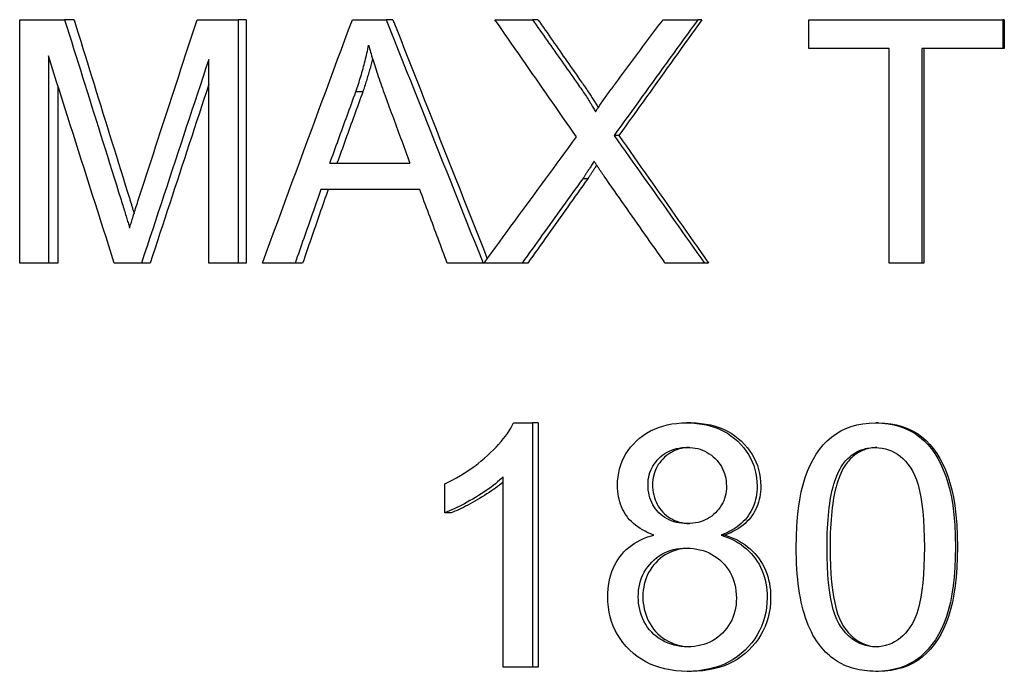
# Model space of a CAD drawing. Header units: millimetres. Extents: x 79 to 4005, y 5 to 463.
# Tile 5 of 15: x 318.93 to 322.97, y 325.27 to 327.95. Entities that reach past the tile are written whole.
import ezdxf

# ---------------------------------------------------------------- set-up
doc = ezdxf.new("R2010")
doc.units = ezdxf.units.MM
doc.layers.add('DETAIL', color=2, linetype='Continuous')

msp = doc.modelspace()

# ---------------------------------------------------------------- linework, layer by layer
at = {"layer": 'DETAIL'}
for p, q in [((318.9301, 327.9482), (319.1146, 327.9482)), ((318.9301, 326.9482), (318.9301, 327.9482)), ((319.153, 327.9482), (319.1146, 327.9482)), ((319.6584, 327.9482), (319.8273, 327.9482)), ((319.8273, 327.9482), (319.8273, 326.9482)), ((319.8598, 327.9482), (319.8273, 327.9482)), ((319.8598, 327.9482), (319.8598, 326.9482)), ((320.2955, 327.9482), (320.4342, 327.9482)), ((320.4617, 327.9482), (320.4342, 327.9482)), ((320.8806, 327.9482), (321.0346, 327.9482)), ((321.0572, 327.9482), (321.0346, 327.9482)), ((321.5703, 327.9482), (321.7133, 327.9482)), ((321.7303, 327.9482), (321.7133, 327.9482)), ((322.1692, 327.9482), (322.9644, 327.9482)), ((322.1692, 327.8301), (322.1692, 327.9482)), ((322.9644, 327.9482), (322.9644, 327.8301)), ((322.971, 327.9482), (322.9644, 327.9482)), ((322.971, 327.9482), (322.971, 327.8301)), ((322.4989, 327.8301), (322.1692, 327.8301)), ((322.4989, 326.9482), (322.4989, 327.8301)), ((322.6319, 327.8301), (322.6319, 326.9482)), ((322.9644, 327.8301), (322.6319, 327.8301)), ((322.6413, 327.8301), (322.6413, 326.9482)), ((322.971, 327.8301), (322.9644, 327.8301)), ((319.048, 327.7996), (319.048, 326.9482)), ((319.7061, 326.9482), (319.7061, 327.7851)), ((319.087, 327.6763), (319.087, 326.9482)), ((320.3381, 327.6517), (320.3095, 327.6517)), ((321.3894, 327.4726), (321.3696, 327.4726)), ((320.2029, 327.3583), (320.5319, 327.3583)), ((321.2618, 327.295), (321.2409, 327.295)), ((320.5719, 327.2508), (320.1662, 327.2508)), ((319.048, 326.9482), (318.9301, 326.9482)), ((319.087, 326.9482), (319.048, 326.9482)), ((319.4301, 326.9482), (319.3183, 326.9482)), ((319.4659, 326.9482), (319.4301, 326.9482)), ((319.8273, 326.9482), (319.7061, 326.9482)), ((319.8598, 326.9482), (319.8273, 326.9482)), ((320.0607, 326.9482), (319.9263, 326.9482)), ((320.0912, 326.9482), (320.0607, 326.9482)), ((320.8321, 326.9482), (320.6847, 326.9482)), ((320.8358, 326.9482), (320.8321, 326.9482)), ((320.992, 326.9482), (320.8358, 326.9482)), ((321.0149, 326.9482), (320.992, 326.9482)), ((321.7406, 326.9482), (321.5794, 326.9482)), ((321.7573, 326.9482), (321.7406, 326.9482)), ((322.6319, 326.9482), (322.4989, 326.9482)), ((322.6413, 326.9482), (322.6319, 326.9482)), ((320.9572, 326.292), (321.035, 326.292)), ((321.035, 326.292), (321.035, 325.2882)), ((321.0575, 326.292), (321.035, 326.292)), ((321.0575, 326.292), (321.0575, 325.2882)), ((321.6849, 326.292), (321.6675, 326.292)), ((322.4544, 326.292), (322.4435, 326.292)), ((320.9146, 325.2882), (320.9146, 326.0702)), ((320.6747, 325.9224), (320.6747, 326.0413)), ((320.7002, 325.9224), (320.6747, 325.9224)), ((321.8254, 325.8309), (321.8092, 325.8309)), ((321.035, 325.2882), (320.9146, 325.2882)), ((321.0575, 325.2882), (321.035, 325.2882)), ((321.6871, 325.2714), (321.6698, 325.2714)), ((322.4544, 325.2714), (322.4435, 325.2714))]:
    msp.add_line(p, q, dxfattribs=at)
at = {"layer": 'DETAIL', "flags": 128}
for points in [[(319.1146, 327.9482), (319.1238, 327.9187), (319.133, 327.8892), (319.1422, 327.8597), (319.1514, 327.8302), (319.1606, 327.8007), (319.1699, 327.7712), (319.1791, 327.7417), (319.1883, 327.7122), (319.1975, 327.6827), (319.2067, 327.6532), (319.216, 327.6237), (319.2252, 327.5942), (319.2344, 327.5647), (319.2437, 327.5352), (319.2529, 327.5057), (319.2622, 327.4762), (319.2714, 327.4467), (319.2806, 327.4172), (319.2899, 327.3876), (319.2992, 327.3582), (319.3084, 327.3286), (319.3177, 327.2991), (319.3269, 327.2696), (319.3362, 327.2401)], [(319.153, 327.9482), (319.1622, 327.9187), (319.1713, 327.8892), (319.1804, 327.8597), (319.1895, 327.8302), (319.1987, 327.8007), (319.2078, 327.7712), (319.217, 327.7417), (319.2261, 327.7122), (319.2352, 327.6827), (319.2444, 327.6532), (319.2535, 327.6237), (319.2627, 327.5942), (319.2719, 327.5647), (319.281, 327.5352), (319.2902, 327.5057), (319.2993, 327.4762), (319.3085, 327.4467), (319.3177, 327.4172), (319.3269, 327.3876), (319.336, 327.3582), (319.3452, 327.3286), (319.3544, 327.2991), (319.3636, 327.2696), (319.3728, 327.2401)], [(319.4315, 327.2523), (319.4409, 327.2813), (319.4503, 327.3103), (319.4598, 327.3393), (319.4692, 327.3683), (319.4786, 327.3973), (319.4881, 327.4263), (319.4975, 327.4553), (319.5069, 327.4843), (319.5164, 327.5133), (319.5258, 327.5423), (319.5353, 327.5713), (319.5447, 327.6003), (319.5542, 327.6293), (319.5636, 327.6583), (319.5731, 327.6873), (319.5826, 327.7163), (319.592, 327.7452), (319.6015, 327.7742), (319.611, 327.8032), (319.6205, 327.8322), (319.6299, 327.8612), (319.6394, 327.8902), (319.6489, 327.9192), (319.6584, 327.9482)], [(319.9263, 326.9482), (319.9416, 326.9899), (319.9569, 327.0315), (319.9722, 327.0732), (319.9876, 327.1149), (320.0029, 327.1565), (320.0182, 327.1982), (320.0336, 327.2399), (320.049, 327.2816), (320.0643, 327.3232), (320.0797, 327.3649), (320.0951, 327.4066), (320.1104, 327.4482), (320.1258, 327.4899), (320.1412, 327.5315), (320.1566, 327.5732), (320.172, 327.6149), (320.1875, 327.6565), (320.2029, 327.6982), (320.2183, 327.7399), (320.2337, 327.7815), (320.2492, 327.8232), (320.2646, 327.8649), (320.2801, 327.9066), (320.2955, 327.9482)], [(320.4342, 327.9482), (320.4507, 327.9066), (320.4672, 327.8649), (320.4838, 327.8232), (320.5003, 327.7815), (320.5168, 327.7399), (320.5333, 327.6982), (320.5499, 327.6565), (320.5664, 327.6149), (320.583, 327.5732), (320.5996, 327.5315), (320.6161, 327.4899), (320.6327, 327.4482), (320.6493, 327.4066), (320.6659, 327.3649), (320.6825, 327.3232), (320.6991, 327.2816), (320.7157, 327.2399), (320.7323, 327.1982), (320.7489, 327.1565), (320.7656, 327.1149), (320.7822, 327.0732), (320.7988, 327.0315), (320.8155, 326.9899), (320.8321, 326.9482)], [(320.4617, 327.9482), (320.4778, 327.9073), (320.4939, 327.8664), (320.51, 327.8255), (320.526, 327.7846), (320.5421, 327.7437), (320.5582, 327.7028), (320.5744, 327.6619), (320.5905, 327.6209), (320.6066, 327.58), (320.6227, 327.5391), (320.6389, 327.4982), (320.655, 327.4573), (320.6711, 327.4164), (320.6873, 327.3755), (320.7034, 327.3346), (320.7196, 327.2937), (320.7358, 327.2528), (320.752, 327.2119), (320.7681, 327.171), (320.7843, 327.1301), (320.8005, 327.0891), (320.8167, 327.0482), (320.8329, 327.0073), (320.8491, 326.9664)], [(321.2154, 327.4665), (321.2014, 327.4866), (321.1874, 327.5066), (321.1734, 327.5267), (321.1594, 327.5468), (321.1455, 327.5669), (321.1315, 327.5869), (321.1175, 327.607), (321.1035, 327.6271), (321.0896, 327.6471), (321.0756, 327.6672), (321.0617, 327.6873), (321.0477, 327.7074), (321.0338, 327.7274), (321.0198, 327.7475), (321.0059, 327.7676), (320.992, 327.7876), (320.978, 327.8077), (320.9641, 327.8278), (320.9502, 327.8479), (320.9363, 327.8679), (320.9223, 327.888), (320.9084, 327.9081), (320.8945, 327.9281), (320.8806, 327.9482)], [(321.0346, 327.9482), (321.0421, 327.9375), (321.0496, 327.9269), (321.0571, 327.9162), (321.0646, 327.9055), (321.0721, 327.8949), (321.0796, 327.8842), (321.0871, 327.8735), (321.0946, 327.8628), (321.1021, 327.8522), (321.1095, 327.8415), (321.117, 327.8308), (321.1245, 327.8202), (321.1321, 327.8095), (321.1396, 327.7988), (321.1471, 327.7882), (321.1546, 327.7775), (321.1621, 327.7668), (321.1696, 327.7561), (321.1771, 327.7455), (321.1846, 327.7348), (321.1921, 327.7241), (321.1996, 327.7135), (321.2071, 327.7028), (321.2146, 327.6921)], [(321.0572, 327.9482), (321.0646, 327.9375), (321.072, 327.9269), (321.0794, 327.9162), (321.0869, 327.9055), (321.0943, 327.8949), (321.1017, 327.8842), (321.1092, 327.8735), (321.1166, 327.8628), (321.124, 327.8522), (321.1315, 327.8415), (321.1389, 327.8308), (321.1464, 327.8202), (321.1538, 327.8095), (321.1612, 327.7988), (321.1687, 327.7882), (321.1761, 327.7775), (321.1836, 327.7668), (321.191, 327.7561), (321.1984, 327.7455), (321.2059, 327.7348), (321.2133, 327.7241), (321.2208, 327.7135), (321.2282, 327.7028), (321.2357, 327.6921)], [(321.7133, 327.9482), (321.699, 327.9284), (321.6846, 327.9086), (321.6703, 327.8888), (321.6559, 327.869), (321.6416, 327.8491), (321.6272, 327.8293), (321.6129, 327.8095), (321.5986, 327.7897), (321.5842, 327.7699), (321.5699, 327.75), (321.5556, 327.7302), (321.5412, 327.7104), (321.5269, 327.6906), (321.5126, 327.6708), (321.4983, 327.651), (321.484, 327.6311), (321.4697, 327.6113), (321.4554, 327.5915), (321.4411, 327.5717), (321.4268, 327.5519), (321.4125, 327.5321), (321.3982, 327.5122), (321.3839, 327.4924), (321.3696, 327.4726)], [(321.3726, 327.6822), (321.3809, 327.6933), (321.3891, 327.7044), (321.3973, 327.7155), (321.4055, 327.7265), (321.4138, 327.7376), (321.422, 327.7487), (321.4302, 327.7598), (321.4385, 327.7709), (321.4467, 327.782), (321.4549, 327.793), (321.4632, 327.8041), (321.4714, 327.8152), (321.4796, 327.8263), (321.4879, 327.8374), (321.4961, 327.8485), (321.5044, 327.8595), (321.5126, 327.8706), (321.5209, 327.8817), (321.5291, 327.8928), (321.5373, 327.9039), (321.5456, 327.915), (321.5538, 327.926), (321.5621, 327.9371), (321.5703, 327.9482)], [(321.7303, 327.9482), (321.716, 327.9284), (321.7018, 327.9086), (321.6876, 327.8888), (321.6733, 327.869), (321.6591, 327.8491), (321.6449, 327.8293), (321.6307, 327.8095), (321.6165, 327.7897), (321.6022, 327.7699), (321.588, 327.75), (321.5738, 327.7302), (321.5596, 327.7104), (321.5454, 327.6906), (321.5312, 327.6708), (321.517, 327.651), (321.5028, 327.6311), (321.4886, 327.6113), (321.4744, 327.5915), (321.4603, 327.5717), (321.4461, 327.5519), (321.4319, 327.5321), (321.4177, 327.5122), (321.4036, 327.4924), (321.3894, 327.4726)], [(320.3095, 327.6517), (320.3123, 327.6597), (320.315, 327.6676), (320.3176, 327.6756), (320.3202, 327.6835), (320.3227, 327.6915), (320.3252, 327.6994), (320.3277, 327.7074), (320.3301, 327.7153), (320.3324, 327.7233), (320.3347, 327.7312), (320.337, 327.7392), (320.3392, 327.7472), (320.3414, 327.7552), (320.3435, 327.7631), (320.3455, 327.7711), (320.3475, 327.7791), (320.3495, 327.7871), (320.3514, 327.7951), (320.3533, 327.8031), (320.3551, 327.811), (320.3569, 327.819), (320.3586, 327.827), (320.3602, 327.835), (320.3619, 327.843)], [(320.3619, 327.843), (320.3638, 327.8362), (320.3657, 327.8292), (320.3678, 327.8221), (320.3699, 327.8148), (320.3721, 327.8074), (320.3744, 327.7998), (320.3768, 327.792), (320.3792, 327.7841), (320.3818, 327.776), (320.3844, 327.7678), (320.3871, 327.7594), (320.3899, 327.7508), (320.3928, 327.7421), (320.3957, 327.7332), (320.3988, 327.7242), (320.4019, 327.715), (320.4051, 327.7056), (320.4084, 327.6961), (320.4117, 327.6864), (320.4152, 327.6766), (320.4187, 327.6666), (320.4223, 327.6565), (320.426, 327.6462), (320.4298, 327.6357)], [(319.3183, 326.9482), (319.307, 326.9837), (319.2957, 327.0192), (319.2844, 327.0546), (319.2731, 327.0901), (319.2618, 327.1256), (319.2505, 327.1611), (319.2392, 327.1965), (319.2279, 327.232), (319.2166, 327.2675), (319.2054, 327.303), (319.1941, 327.3384), (319.1828, 327.3739), (319.1716, 327.4094), (319.1603, 327.4449), (319.1491, 327.4803), (319.1378, 327.5158), (319.1266, 327.5513), (319.1153, 327.5867), (319.1041, 327.6222), (319.0929, 327.6577), (319.0817, 327.6932), (319.0704, 327.7286), (319.0592, 327.7641), (319.048, 327.7996)], [(319.7061, 327.7851), (319.6946, 327.7502), (319.683, 327.7154), (319.6715, 327.6805), (319.66, 327.6456), (319.6484, 327.6108), (319.6369, 327.5759), (319.6254, 327.541), (319.6138, 327.5061), (319.6023, 327.4713), (319.5908, 327.4364), (319.5793, 327.4015), (319.5678, 327.3667), (319.5563, 327.3318), (319.5448, 327.2969), (319.5333, 327.2621), (319.5218, 327.2272), (319.5103, 327.1923), (319.4988, 327.1574), (319.4874, 327.1226), (319.4759, 327.0877), (319.4644, 327.0528), (319.453, 327.018), (319.4415, 326.9831), (319.4301, 326.9482)], [(320.378, 327.7882), (320.3766, 327.7825), (320.3752, 327.7768), (320.3738, 327.7711), (320.3723, 327.7654), (320.3708, 327.7597), (320.3693, 327.754), (320.3678, 327.7483), (320.3662, 327.7426), (320.3647, 327.7369), (320.3631, 327.7312), (320.3614, 327.7255), (320.3598, 327.7199), (320.3581, 327.7142), (320.3564, 327.7085), (320.3547, 327.7028), (320.3529, 327.6971), (320.3512, 327.6914), (320.3494, 327.6858), (320.3476, 327.6801), (320.3457, 327.6744), (320.3438, 327.6687), (320.3419, 327.6631), (320.34, 327.6574), (320.3381, 327.6517)], [(319.7061, 327.683), (319.6961, 327.6524), (319.6861, 327.6218), (319.676, 327.5912), (319.666, 327.5606), (319.6559, 327.5299), (319.6459, 327.4993), (319.6359, 327.4687), (319.6258, 327.4381), (319.6158, 327.4075), (319.6058, 327.3769), (319.5958, 327.3462), (319.5858, 327.3156), (319.5758, 327.285), (319.5657, 327.2544), (319.5557, 327.2238), (319.5457, 327.1932), (319.5357, 327.1625), (319.5258, 327.1319), (319.5158, 327.1013), (319.5058, 327.0707), (319.4958, 327.0401), (319.4858, 327.0095), (319.4758, 326.9788), (319.4659, 326.9482)], [(321.2146, 327.6921), (321.2193, 327.6856), (321.2238, 327.6792), (321.2282, 327.6729), (321.2325, 327.6667), (321.2366, 327.6606), (321.2407, 327.6547), (321.2446, 327.6489), (321.2485, 327.6433), (321.2522, 327.6377), (321.2557, 327.6323), (321.2592, 327.627), (321.2625, 327.6218), (321.2658, 327.6168), (321.2689, 327.6118), (321.2719, 327.607), (321.2748, 327.6024), (321.2775, 327.5978), (321.2802, 327.5934), (321.2827, 327.5891), (321.2851, 327.5849), (321.2874, 327.5808), (321.2896, 327.5769), (321.2916, 327.5731), (321.2936, 327.5694)], [(321.2357, 327.6921), (321.2394, 327.6868), (321.2431, 327.6815), (321.2467, 327.6763), (321.2503, 327.6712), (321.2537, 327.6662), (321.2571, 327.6613), (321.2604, 327.6565), (321.2636, 327.6517), (321.2667, 327.647), (321.2698, 327.6424), (321.2728, 327.6379), (321.2757, 327.6335), (321.2785, 327.6291), (321.2813, 327.6248), (321.2839, 327.6207), (321.2865, 327.6166), (321.2891, 327.6125), (321.2915, 327.6086), (321.2939, 327.6047), (321.2962, 327.601), (321.2984, 327.5973), (321.3005, 327.5937), (321.3026, 327.5902), (321.3045, 327.5867)], [(321.2936, 327.5694), (321.2964, 327.5739), (321.2992, 327.5783), (321.3021, 327.5828), (321.305, 327.5874), (321.3079, 327.5919), (321.3109, 327.5965), (321.314, 327.601), (321.3171, 327.6057), (321.3202, 327.6103), (321.3234, 327.6149), (321.3266, 327.6196), (321.3299, 327.6243), (321.3332, 327.629), (321.3366, 327.6337), (321.34, 327.6385), (321.3434, 327.6433), (321.3469, 327.6481), (321.3505, 327.6529), (321.354, 327.6577), (321.3577, 327.6626), (321.3613, 327.6674), (321.3651, 327.6723), (321.3688, 327.6773), (321.3726, 327.6822)], [(320.2029, 327.3583), (320.2073, 327.3705), (320.2118, 327.3827), (320.2162, 327.395), (320.2206, 327.4072), (320.2251, 327.4194), (320.2295, 327.4316), (320.234, 327.4439), (320.2384, 327.4561), (320.2428, 327.4683), (320.2473, 327.4805), (320.2517, 327.4928), (320.2562, 327.505), (320.2606, 327.5172), (320.2651, 327.5295), (320.2695, 327.5417), (320.274, 327.5539), (320.2784, 327.5661), (320.2828, 327.5784), (320.2873, 327.5906), (320.2917, 327.6028), (320.2962, 327.615), (320.3006, 327.6273), (320.3051, 327.6395), (320.3095, 327.6517)], [(320.3381, 327.6517), (320.3337, 327.6395), (320.3293, 327.6273), (320.3248, 327.615), (320.3204, 327.6028), (320.316, 327.5906), (320.3116, 327.5784), (320.3072, 327.5661), (320.3028, 327.5539), (320.2984, 327.5417), (320.294, 327.5295), (320.2896, 327.5172), (320.2851, 327.505), (320.2807, 327.4928), (320.2763, 327.4805), (320.2719, 327.4683), (320.2675, 327.4561), (320.2631, 327.4439), (320.2587, 327.4316), (320.2543, 327.4194), (320.2499, 327.4072), (320.2455, 327.395), (320.2411, 327.3827), (320.2367, 327.3705), (320.2323, 327.3583)], [(320.4298, 327.6357), (320.434, 327.6242), (320.4383, 327.6126), (320.4425, 327.601), (320.4468, 327.5895), (320.451, 327.5779), (320.4553, 327.5664), (320.4595, 327.5548), (320.4638, 327.5432), (320.468, 327.5317), (320.4723, 327.5201), (320.4765, 327.5086), (320.4808, 327.497), (320.485, 327.4854), (320.4893, 327.4739), (320.4936, 327.4623), (320.4978, 327.4508), (320.5021, 327.4392), (320.5063, 327.4276), (320.5106, 327.4161), (320.5148, 327.4045), (320.5191, 327.393), (320.5233, 327.3814), (320.5276, 327.3698), (320.5319, 327.3583)], [(320.8358, 326.9482), (320.8516, 326.9698), (320.8674, 326.9914), (320.8831, 327.013), (320.8989, 327.0346), (320.9147, 327.0562), (320.9305, 327.0778), (320.9463, 327.0994), (320.962, 327.121), (320.9778, 327.1426), (320.9936, 327.1642), (321.0094, 327.1858), (321.0253, 327.2074), (321.0411, 327.229), (321.0569, 327.2505), (321.0727, 327.2722), (321.0886, 327.2937), (321.1044, 327.3153), (321.1202, 327.3369), (321.1361, 327.3585), (321.1519, 327.3801), (321.1678, 327.4017), (321.1836, 327.4233), (321.1995, 327.4449), (321.2154, 327.4665)], [(321.3696, 327.4726), (321.385, 327.4508), (321.4004, 327.4289), (321.4159, 327.4071), (321.4313, 327.3852), (321.4467, 327.3634), (321.4622, 327.3415), (321.4776, 327.3197), (321.493, 327.2978), (321.5085, 327.276), (321.5239, 327.2541), (321.5394, 327.2323), (321.5548, 327.2104), (321.5703, 327.1886), (321.5858, 327.1667), (321.6012, 327.1449), (321.6167, 327.123), (321.6322, 327.1012), (321.6477, 327.0793), (321.6632, 327.0575), (321.6786, 327.0356), (321.6941, 327.0138), (321.7096, 326.9919), (321.7251, 326.9701), (321.7406, 326.9482)], [(321.3894, 327.4726), (321.4047, 327.4508), (321.42, 327.4289), (321.4353, 327.4071), (321.4506, 327.3852), (321.4659, 327.3634), (321.4812, 327.3415), (321.4965, 327.3197), (321.5118, 327.2978), (321.5271, 327.276), (321.5424, 327.2541), (321.5578, 327.2323), (321.5731, 327.2104), (321.5884, 327.1886), (321.6038, 327.1667), (321.6191, 327.1449), (321.6345, 327.123), (321.6498, 327.1012), (321.6651, 327.0793), (321.6805, 327.0575), (321.6959, 327.0356), (321.7112, 327.0138), (321.7266, 326.9919), (321.742, 326.9701), (321.7573, 326.9482)], [(321.2876, 327.3667), (321.2849, 327.3625), (321.2823, 327.3584), (321.2798, 327.3544), (321.2773, 327.3505), (321.2749, 327.3467), (321.2725, 327.343), (321.2702, 327.3395), (321.268, 327.336), (321.2658, 327.3327), (321.2637, 327.3294), (321.2617, 327.3263), (321.2597, 327.3232), (321.2578, 327.3203), (321.256, 327.3175), (321.2542, 327.3147), (321.2525, 327.3121), (321.2508, 327.3096), (321.2492, 327.3072), (321.2477, 327.3049), (321.2462, 327.3027), (321.2448, 327.3006), (321.2434, 327.2987), (321.2422, 327.2968), (321.2409, 327.295)], [(321.3289, 327.3049), (321.3272, 327.3075), (321.3254, 327.31), (321.3237, 327.3126), (321.3219, 327.3151), (321.3202, 327.3177), (321.3185, 327.3202), (321.3167, 327.3228), (321.315, 327.3253), (321.3132, 327.3279), (321.3115, 327.3305), (321.3098, 327.333), (321.3081, 327.3356), (321.3063, 327.3382), (321.3046, 327.3407), (321.3029, 327.3433), (321.3012, 327.3459), (321.2995, 327.3485), (321.2978, 327.3511), (321.2961, 327.3537), (321.2943, 327.3563), (321.2926, 327.3589), (321.2909, 327.3615), (321.2892, 327.3641), (321.2876, 327.3667)], [(321.298, 327.3508), (321.296, 327.3476), (321.294, 327.3445), (321.2921, 327.3415), (321.2902, 327.3385), (321.2884, 327.3356), (321.2866, 327.3328), (321.2848, 327.3301), (321.2831, 327.3274), (321.2815, 327.3249), (321.2799, 327.3223), (321.2783, 327.3199), (321.2767, 327.3176), (321.2753, 327.3153), (321.2738, 327.3131), (321.2724, 327.3109), (321.2711, 327.3089), (321.2697, 327.3069), (321.2685, 327.3049), (321.2673, 327.3031), (321.2661, 327.3013), (321.2649, 327.2997), (321.2638, 327.298), (321.2628, 327.2965), (321.2618, 327.295)], [(321.2409, 327.295), (321.2305, 327.2806), (321.2201, 327.2661), (321.2097, 327.2517), (321.1994, 327.2372), (321.189, 327.2228), (321.1786, 327.2083), (321.1682, 327.1939), (321.1578, 327.1794), (321.1474, 327.165), (321.137, 327.1505), (321.1267, 327.1361), (321.1163, 327.1216), (321.1059, 327.1072), (321.0956, 327.0927), (321.0852, 327.0783), (321.0748, 327.0638), (321.0645, 327.0494), (321.0541, 327.0349), (321.0437, 327.0205), (321.0334, 327.006), (321.023, 326.9916), (321.0127, 326.9771), (321.0023, 326.9627), (320.992, 326.9482)], [(321.2618, 327.295), (321.2515, 327.2806), (321.2412, 327.2661), (321.2308, 327.2517), (321.2205, 327.2372), (321.2102, 327.2228), (321.1999, 327.2083), (321.1896, 327.1939), (321.1793, 327.1794), (321.169, 327.165), (321.1587, 327.1505), (321.1485, 327.1361), (321.1382, 327.1216), (321.1279, 327.1072), (321.1176, 327.0927), (321.1073, 327.0783), (321.097, 327.0638), (321.0868, 327.0494), (321.0765, 327.0349), (321.0662, 327.0205), (321.0559, 327.006), (321.0457, 326.9916), (321.0354, 326.9771), (321.0251, 326.9627), (321.0149, 326.9482)], [(321.5794, 326.9482), (321.569, 326.9631), (321.5585, 326.9779), (321.548, 326.9928), (321.5376, 327.0077), (321.5271, 327.0225), (321.5167, 327.0374), (321.5063, 327.0523), (321.4958, 327.0671), (321.4854, 327.082), (321.4749, 327.0968), (321.4645, 327.1117), (321.454, 327.1266), (321.4436, 327.1414), (321.4332, 327.1563), (321.4227, 327.1712), (321.4123, 327.186), (321.4019, 327.2009), (321.3915, 327.2158), (321.381, 327.2306), (321.3706, 327.2455), (321.3602, 327.2603), (321.3498, 327.2752), (321.3394, 327.2901), (321.3289, 327.3049)], [(319.3362, 327.2401), (319.3387, 327.232), (319.3412, 327.224), (319.3436, 327.2162), (319.346, 327.2085), (319.3483, 327.201), (319.3506, 327.1937), (319.3527, 327.1866), (319.3549, 327.1797), (319.357, 327.1729), (319.359, 327.1663), (319.361, 327.1599), (319.3629, 327.1536), (319.3647, 327.1476), (319.3665, 327.1417), (319.3682, 327.1359), (319.3699, 327.1304), (319.3715, 327.125), (319.3731, 327.1198), (319.3746, 327.1148), (319.3761, 327.1099), (319.3775, 327.1052), (319.3788, 327.1007), (319.3801, 327.0964), (319.3813, 327.0923)], [(319.3728, 327.2401), (319.3741, 327.236), (319.3753, 327.2318), (319.3766, 327.2278), (319.3778, 327.2237), (319.3791, 327.2197), (319.3803, 327.2158), (319.3815, 327.2119), (319.3826, 327.208), (319.3838, 327.2042), (319.385, 327.2005), (319.3861, 327.1967), (319.3872, 327.1931), (319.3883, 327.1894), (319.3894, 327.1858), (319.3905, 327.1823), (319.3916, 327.1788), (319.3926, 327.1754), (319.3937, 327.1719), (319.3947, 327.1686), (319.3957, 327.1653), (319.3967, 327.162), (319.3977, 327.1588), (319.3986, 327.1556), (319.3996, 327.1525)], [(319.3813, 327.0923), (319.3826, 327.0969), (319.3841, 327.1017), (319.3855, 327.1066), (319.3871, 327.1118), (319.3887, 327.1171), (319.3903, 327.1226), (319.3921, 327.1283), (319.3939, 327.1341), (319.3957, 327.1401), (319.3977, 327.1464), (319.3997, 327.1528), (319.4017, 327.1593), (319.4038, 327.1661), (319.406, 327.173), (319.4083, 327.1802), (319.4106, 327.1875), (319.413, 327.1949), (319.4154, 327.2026), (319.418, 327.2104), (319.4205, 327.2185), (319.4232, 327.2267), (319.4259, 327.235), (319.4287, 327.2436), (319.4315, 327.2523)], [(320.1662, 327.2508), (320.1618, 327.2382), (320.1574, 327.2256), (320.153, 327.213), (320.1486, 327.2004), (320.1442, 327.1878), (320.1398, 327.1752), (320.1354, 327.1626), (320.131, 327.1499), (320.1266, 327.1373), (320.1222, 327.1247), (320.1178, 327.1121), (320.1134, 327.0995), (320.109, 327.0869), (320.1046, 327.0743), (320.1002, 327.0617), (320.0958, 327.0491), (320.0914, 327.0365), (320.087, 327.0239), (320.0826, 327.0113), (320.0782, 326.9986), (320.0738, 326.986), (320.0694, 326.9734), (320.065, 326.9608), (320.0607, 326.9482)], [(320.1959, 327.2508), (320.1915, 327.2382), (320.1872, 327.2256), (320.1828, 327.213), (320.1784, 327.2004), (320.1741, 327.1878), (320.1697, 327.1752), (320.1653, 327.1626), (320.161, 327.1499), (320.1566, 327.1373), (320.1523, 327.1247), (320.1479, 327.1121), (320.1435, 327.0995), (320.1392, 327.0869), (320.1348, 327.0743), (320.1305, 327.0617), (320.1261, 327.0491), (320.1217, 327.0365), (320.1174, 327.0239), (320.113, 327.0113), (320.1087, 326.9986), (320.1043, 326.986), (320.1, 326.9734), (320.0956, 326.9608), (320.0913, 326.9482)], [(320.6847, 326.9482), (320.68, 326.9608), (320.6753, 326.9734), (320.6706, 326.986), (320.6659, 326.9986), (320.6612, 327.0113), (320.6565, 327.0239), (320.6518, 327.0365), (320.6471, 327.0491), (320.6424, 327.0617), (320.6377, 327.0743), (320.633, 327.0869), (320.6283, 327.0995), (320.6236, 327.1121), (320.6189, 327.1247), (320.6142, 327.1373), (320.6095, 327.1499), (320.6048, 327.1626), (320.6001, 327.1752), (320.5954, 327.1878), (320.5907, 327.2004), (320.586, 327.213), (320.5813, 327.2256), (320.5766, 327.2382), (320.5719, 327.2508)], [(320.6747, 326.0413), (320.6912, 326.0494), (320.7074, 326.0579), (320.7233, 326.0666), (320.7388, 326.0756), (320.754, 326.0849), (320.7688, 326.0945), (320.7833, 326.1044), (320.7974, 326.1146), (320.8112, 326.1251), (320.8246, 326.1358), (320.8377, 326.1469), (320.8504, 326.1583), (320.8626, 326.1697), (320.8743, 326.1811), (320.8853, 326.1925), (320.8957, 326.2038), (320.9056, 326.215), (320.9148, 326.2262), (320.9234, 326.2373), (320.9314, 326.2484), (320.9387, 326.2594), (320.9455, 326.2703), (320.9516, 326.2812), (320.9572, 326.292)], [(321.3836, 326.0344), (321.3841, 326.0523), (321.3857, 326.0698), (321.3884, 326.0867), (321.3922, 326.1032), (321.397, 326.1192), (321.403, 326.1347), (321.41, 326.1498), (321.4181, 326.1643), (321.4272, 326.1784), (321.4375, 326.192), (321.4488, 326.2051), (321.4612, 326.2177), (321.4745, 326.2296), (321.4885, 326.2404), (321.5032, 326.2502), (321.5187, 326.259), (321.5348, 326.2667), (321.5516, 326.2735), (321.5692, 326.2791), (321.5874, 326.2838), (321.6064, 326.2874), (321.6261, 326.29), (321.6464, 326.2915), (321.6675, 326.292)], [(321.6675, 326.292), (321.6889, 326.2915), (321.7095, 326.2899), (321.7295, 326.2873), (321.7487, 326.2836), (321.7672, 326.2789), (321.7851, 326.2731), (321.8022, 326.2662), (321.8186, 326.2583), (321.8343, 326.2494), (321.8493, 326.2394), (321.8636, 326.2283), (321.8771, 326.2162), (321.8898, 326.2033), (321.9014, 326.19), (321.9119, 326.1762), (321.9212, 326.1619), (321.9295, 326.1472), (321.9367, 326.1321), (321.9427, 326.1164), (321.9477, 326.1003), (321.9516, 326.0838), (321.9543, 326.0668), (321.956, 326.0493), (321.9565, 326.0314)], [(321.6849, 326.292), (321.706, 326.2915), (321.7265, 326.2899), (321.7463, 326.2873), (321.7653, 326.2836), (321.7837, 326.2789), (321.8014, 326.2731), (321.8184, 326.2662), (321.8347, 326.2583), (321.8502, 326.2494), (321.8651, 326.2394), (321.8793, 326.2283), (321.8927, 326.2162), (321.9053, 326.2033), (321.9168, 326.19), (321.9272, 326.1762), (321.9364, 326.1619), (321.9446, 326.1472), (321.9518, 326.1321), (321.9578, 326.1164), (321.9627, 326.1003), (321.9665, 326.0838), (321.9693, 326.0668), (321.9709, 326.0493), (321.9714, 326.0314)], [(322.117, 325.7814), (322.1176, 325.8247), (322.1193, 325.8658), (322.1222, 325.9048), (322.1262, 325.9416), (322.1313, 325.9763), (322.1376, 326.0087), (322.145, 326.039), (322.1536, 326.0672), (322.1633, 326.0935), (322.174, 326.1182), (322.1859, 326.1413), (322.1989, 326.1629), (322.213, 326.183), (322.2282, 326.2014), (322.2444, 326.2184), (322.2618, 326.2337), (322.2803, 326.2474), (322.3, 326.2592), (322.3209, 326.2692), (322.3431, 326.2774), (322.3664, 326.2838), (322.3909, 326.2884), (322.4166, 326.2911), (322.4435, 326.292)], [(322.4435, 326.292), (322.4697, 326.2911), (322.4948, 326.2884), (322.5189, 326.2839), (322.542, 326.2776), (322.564, 326.2695), (322.5849, 326.2596), (322.6047, 326.248), (322.6233, 326.2349), (322.6406, 326.2201), (322.6568, 326.2037), (322.6718, 326.1858), (322.6855, 326.1663), (322.6982, 326.1452), (322.7099, 326.1226), (322.7207, 326.0986), (322.7306, 326.0731), (322.7395, 326.0461), (322.7475, 326.0176), (322.7544, 325.9867), (322.7601, 325.9524), (322.7645, 325.9147), (322.7676, 325.8737), (322.7695, 325.8292), (322.7701, 325.7814)], [(322.4544, 326.292), (322.4804, 326.2911), (322.5053, 326.2884), (322.5292, 326.2839), (322.5521, 326.2776), (322.5739, 326.2695), (322.5946, 326.2596), (322.6143, 326.248), (322.6327, 326.2349), (322.6499, 326.2201), (322.6659, 326.2037), (322.6808, 326.1858), (322.6944, 326.1663), (322.707, 326.1452), (322.7186, 326.1226), (322.7293, 326.0986), (322.7391, 326.0731), (322.748, 326.0461), (322.7559, 326.0176), (322.7628, 325.9867), (322.7684, 325.9524), (322.7727, 325.9147), (322.7758, 325.8737), (322.7777, 325.8292), (322.7783, 325.7814)], [(321.5088, 326.039), (321.5091, 326.0493), (321.51, 326.0593), (321.5116, 326.0691), (321.5138, 326.0787), (321.5166, 326.088), (321.5201, 326.0971), (321.5242, 326.1059), (321.5289, 326.1145), (321.5343, 326.1229), (321.5402, 326.131), (321.5469, 326.1388), (321.5541, 326.1465), (321.5618, 326.1536), (321.5699, 326.1602), (321.5783, 326.1661), (321.5871, 326.1714), (321.5962, 326.1761), (321.6057, 326.1802), (321.6155, 326.1836), (321.6257, 326.1864), (321.6362, 326.1886), (321.647, 326.1902), (321.6582, 326.1911), (321.6698, 326.1914)], [(321.6783, 326.1912), (321.6675, 326.1905), (321.657, 326.1891), (321.6468, 326.1872), (321.6369, 326.1847), (321.6273, 326.1816), (321.6181, 326.1779), (321.6092, 326.1737), (321.6006, 326.1688), (321.5924, 326.1634), (321.5844, 326.1574), (321.5768, 326.1507), (321.5695, 326.1436), (321.5628, 326.1361), (321.5567, 326.1284), (321.5511, 326.1205), (321.5461, 326.1124), (321.5417, 326.104), (321.5379, 326.0954), (321.5347, 326.0866), (321.5321, 326.0775), (321.53, 326.0682), (321.5286, 326.0587), (321.5277, 326.0489), (321.5274, 326.039)], [(321.6698, 326.1914), (321.6811, 326.1911), (321.6921, 326.1901), (321.7028, 326.1885), (321.7132, 326.1863), (321.7232, 326.1834), (321.733, 326.1799), (321.7424, 326.1757), (321.7514, 326.1709), (321.7602, 326.1655), (321.7687, 326.1594), (321.7768, 326.1527), (321.7846, 326.1453), (321.7919, 326.1375), (321.7986, 326.1294), (321.8047, 326.1209), (321.8101, 326.1122), (321.8149, 326.1032), (321.819, 326.094), (321.8225, 326.0844), (321.8254, 326.0745), (321.8276, 326.0643), (321.8292, 326.0539), (321.8301, 326.0432), (321.8305, 326.0321)], [(322.3068, 326.119), (322.3111, 326.1249), (322.3154, 326.1304), (322.3199, 326.1358), (322.3245, 326.1409), (322.3293, 326.1458), (322.3341, 326.1504), (322.3391, 326.1547), (322.3442, 326.1588), (322.3494, 326.1627), (322.3547, 326.1663), (322.3602, 326.1696), (322.3658, 326.1727), (322.3715, 326.1756), (322.3773, 326.1782), (322.3832, 326.1806), (322.3892, 326.1827), (322.3954, 326.1846), (322.4017, 326.1862), (322.4081, 326.1875), (322.4146, 326.1887), (322.4213, 326.1895), (322.428, 326.1902), (322.4349, 326.1905), (322.4419, 326.1907)], [(322.4473, 326.1906), (322.4407, 326.1903), (322.4341, 326.1897), (322.4277, 326.1889), (322.4214, 326.1879), (322.4153, 326.1867), (322.4092, 326.1852), (322.4032, 326.1835), (322.3974, 326.1816), (322.3916, 326.1794), (322.386, 326.177), (322.3805, 326.1744), (322.3751, 326.1715), (322.3698, 326.1684), (322.3646, 326.1651), (322.3595, 326.1615), (322.3546, 326.1577), (322.3497, 326.1537), (322.345, 326.1495), (322.3403, 326.145), (322.3358, 326.1402), (322.3314, 326.1353), (322.3271, 326.1301), (322.3229, 326.1247), (322.3188, 326.119)], [(322.4419, 326.1907), (322.456, 326.1901), (322.4697, 326.1884), (322.483, 326.1856), (322.4959, 326.1816), (322.5084, 326.1766), (322.5206, 326.1704), (322.5323, 326.163), (322.5437, 326.1546), (322.5547, 326.145), (322.5653, 326.1343), (322.5755, 326.1224), (322.5853, 326.1095), (322.5945, 326.0948), (322.6029, 326.0778), (322.6105, 326.0585), (322.6174, 326.0369), (322.6234, 326.0131), (322.6286, 325.9869), (322.633, 325.9584), (322.6366, 325.9276), (322.6394, 325.8945), (322.6414, 325.8591), (322.6426, 325.8214), (322.643, 325.7814)], [(322.2435, 325.7814), (322.2436, 325.8016), (322.2439, 325.8213), (322.2445, 325.8405), (322.2453, 325.8591), (322.2463, 325.8772), (322.2475, 325.8948), (322.2489, 325.9118), (322.2505, 325.9283), (322.2524, 325.9442), (322.2545, 325.9597), (322.2568, 325.9745), (322.2593, 325.9889), (322.2621, 326.0027), (322.265, 326.0159), (322.2682, 326.0287), (322.2716, 326.0408), (322.2753, 326.0525), (322.2791, 326.0636), (322.2832, 326.0742), (322.2875, 326.0842), (322.292, 326.0937), (322.2967, 326.1027), (322.3016, 326.1111), (322.3068, 326.119)], [(322.3188, 326.119), (322.3137, 326.1111), (322.3088, 326.1027), (322.3041, 326.0937), (322.2997, 326.0842), (322.2954, 326.0742), (322.2914, 326.0636), (322.2876, 326.0525), (322.284, 326.0408), (322.2806, 326.0287), (322.2774, 326.0159), (322.2745, 326.0027), (322.2717, 325.9889), (322.2692, 325.9745), (322.267, 325.9597), (322.2649, 325.9442), (322.263, 325.9283), (322.2614, 325.9118), (322.26, 325.8948), (322.2588, 325.8772), (322.2578, 325.8591), (322.257, 325.8405), (322.2565, 325.8213), (322.2562, 325.8016), (322.2561, 325.7814)], [(320.9146, 326.0702), (320.9072, 326.0632), (320.8994, 326.0562), (320.8912, 326.0492), (320.8827, 326.0422), (320.8738, 326.0352), (320.8645, 326.0282), (320.8548, 326.0212), (320.8448, 326.0142), (320.8343, 326.0071), (320.8235, 326.0001), (320.8124, 325.9931), (320.8008, 325.986), (320.7892, 325.9791), (320.7777, 325.9725), (320.7665, 325.9662), (320.7555, 325.9601), (320.7447, 325.9544), (320.7341, 325.9489), (320.7237, 325.9438), (320.7135, 325.9389), (320.7035, 325.9343), (320.6937, 325.9301), (320.6841, 325.9261), (320.6747, 325.9224)], [(320.9146, 326.0489), (320.9072, 326.0428), (320.8995, 326.0367), (320.8916, 326.0306), (320.8833, 326.0244), (320.8748, 326.0183), (320.866, 326.0122), (320.8569, 326.006), (320.8475, 325.9999), (320.8378, 325.9937), (320.8279, 325.9876), (320.8178, 325.9815), (320.8078, 325.9756), (320.798, 325.97), (320.7883, 325.9645), (320.7788, 325.9593), (320.7695, 325.9543), (320.7603, 325.9495), (320.7512, 325.945), (320.7423, 325.9407), (320.7336, 325.9366), (320.725, 325.9327), (320.7166, 325.929), (320.7083, 325.9256), (320.7002, 325.9224)], [(321.5329, 325.8309), (321.5205, 325.8358), (321.5086, 325.841), (321.4973, 325.8465), (321.4865, 325.8523), (321.4763, 325.8585), (321.4666, 325.865), (321.4575, 325.8718), (321.4489, 325.879), (321.4409, 325.8865), (321.4334, 325.8943), (321.4265, 325.9025), (321.4201, 325.9109), (321.4143, 325.9197), (321.4089, 325.9288), (321.4041, 325.9381), (321.3998, 325.9477), (321.396, 325.9576), (321.3927, 325.9677), (321.3899, 325.9781), (321.3876, 325.9888), (321.3858, 325.9998), (321.3846, 326.0111), (321.3838, 326.0226), (321.3836, 326.0344)], [(321.6706, 325.8782), (321.6588, 325.8785), (321.6473, 325.8794), (321.6363, 325.881), (321.6256, 325.8832), (321.6153, 325.886), (321.6054, 325.8894), (321.5959, 325.8935), (321.5867, 325.8981), (321.5779, 325.9034), (321.5694, 325.9094), (321.5614, 325.9159), (321.5537, 325.9231), (321.5465, 325.9308), (321.54, 325.9388), (321.534, 325.9472), (321.5287, 325.956), (321.5241, 325.9651), (321.52, 325.9746), (321.5166, 325.9844), (321.5138, 325.9946), (321.5116, 326.0052), (321.51, 326.0161), (321.5091, 326.0273), (321.5088, 326.039)], [(321.5274, 326.039), (321.5277, 326.0277), (321.5286, 326.0168), (321.53, 326.0061), (321.532, 325.9959), (321.5347, 325.9859), (321.5379, 325.9764), (321.5416, 325.9671), (321.546, 325.9582), (321.5509, 325.9496), (321.5565, 325.9414), (321.5626, 325.9335), (321.5693, 325.9259), (321.5765, 325.9187), (321.5841, 325.9121), (321.592, 325.9061), (321.6003, 325.9007), (321.609, 325.8958), (321.6179, 325.8916), (321.6273, 325.8879), (321.637, 325.8848), (321.647, 325.8823), (321.6574, 325.8804), (321.6681, 325.8791), (321.6792, 325.8783)], [(321.8305, 326.0321), (321.8302, 326.0215), (321.8292, 326.0111), (321.8277, 326.001), (321.8255, 325.9912), (321.8227, 325.9816), (321.8193, 325.9724), (321.8152, 325.9634), (321.8106, 325.9547), (321.8053, 325.9463), (321.7994, 325.9382), (321.7929, 325.9303), (321.7857, 325.9227), (321.7781, 325.9156), (321.7701, 325.9091), (321.7617, 325.9032), (321.753, 325.898), (321.744, 325.8933), (321.7346, 325.8893), (321.7248, 325.8859), (321.7146, 325.8831), (321.7042, 325.8809), (321.6933, 325.8794), (321.6821, 325.8785), (321.6706, 325.8782)], [(321.9565, 326.0314), (321.9563, 326.0199), (321.9555, 326.0087), (321.9542, 325.9978), (321.9525, 325.9871), (321.9502, 325.9767), (321.9474, 325.9665), (321.9441, 325.9565), (321.9403, 325.9468), (321.936, 325.9374), (321.9312, 325.9282), (321.9259, 325.9192), (321.92, 325.9106), (321.9137, 325.9021), (321.9068, 325.894), (321.8994, 325.8863), (321.8915, 325.8788), (321.8831, 325.8717), (321.8741, 325.8649), (321.8646, 325.8584), (321.8546, 325.8523), (321.844, 325.8465), (321.833, 325.8409), (321.8214, 325.8358), (321.8092, 325.8309)], [(321.9714, 326.0314), (321.9712, 326.0199), (321.9704, 326.0087), (321.9692, 325.9978), (321.9674, 325.9871), (321.9652, 325.9767), (321.9624, 325.9665), (321.9591, 325.9565), (321.9554, 325.9468), (321.9511, 325.9374), (321.9463, 325.9282), (321.9411, 325.9192), (321.9353, 325.9106), (321.929, 325.9021), (321.9222, 325.894), (321.9148, 325.8863), (321.907, 325.8788), (321.8986, 325.8717), (321.8897, 325.8649), (321.8803, 325.8584), (321.8704, 325.8523), (321.8599, 325.8465), (321.8489, 325.8409), (321.8374, 325.8358), (321.8254, 325.8309)], [(321.3436, 325.5779), (321.344, 325.5939), (321.345, 325.6095), (321.3467, 325.6246), (321.3491, 325.6394), (321.3521, 325.6537), (321.3559, 325.6675), (321.3603, 325.6809), (321.3654, 325.6939), (321.3712, 325.7064), (321.3776, 325.7185), (321.3848, 325.7301), (321.3926, 325.7413), (321.4011, 325.752), (321.4101, 325.7621), (321.4197, 325.7717), (321.43, 325.7806), (321.4408, 325.7889), (321.4522, 325.7967), (321.4642, 325.8039), (321.4767, 325.8104), (321.4899, 325.8164), (321.5037, 325.8219), (321.518, 325.8267), (321.5329, 325.8309)], [(321.8092, 325.8309), (321.8243, 325.8257), (321.8388, 325.82), (321.8527, 325.8137), (321.866, 325.8069), (321.8786, 325.7996), (321.8906, 325.7918), (321.902, 325.7835), (321.9128, 325.7747), (321.9229, 325.7653), (321.9325, 325.7554), (321.9414, 325.745), (321.9497, 325.7341), (321.9573, 325.7227), (321.9643, 325.711), (321.9706, 325.6989), (321.9763, 325.6865), (321.9813, 325.6737), (321.9856, 325.6605), (321.9892, 325.647), (321.9922, 325.6332), (321.9946, 325.6189), (321.9962, 325.6043), (321.9972, 325.5894), (321.9976, 325.574)], [(321.8254, 325.8309), (321.8404, 325.8257), (321.8547, 325.82), (321.8685, 325.8137), (321.8816, 325.8069), (321.8942, 325.7996), (321.9061, 325.7918), (321.9174, 325.7835), (321.9281, 325.7747), (321.9381, 325.7653), (321.9476, 325.7554), (321.9564, 325.745), (321.9647, 325.7341), (321.9722, 325.7227), (321.9792, 325.711), (321.9854, 325.6989), (321.991, 325.6865), (321.996, 325.6737), (322.0003, 325.6605), (322.0039, 325.647), (322.0069, 325.6332), (322.0092, 325.6189), (322.0108, 325.6043), (322.0118, 325.5894), (322.0121, 325.574)], [(322.2161, 325.3743), (322.208, 325.3851), (322.2002, 325.3964), (322.1928, 325.4082), (322.1858, 325.4206), (322.1791, 325.4335), (322.1727, 325.4469), (322.1667, 325.4609), (322.161, 325.4755), (322.1557, 325.4905), (322.1507, 325.5061), (322.1461, 325.5223), (322.1418, 325.539), (322.1378, 325.5562), (322.1342, 325.574), (322.1309, 325.5923), (322.128, 325.6111), (322.1254, 325.6305), (322.1232, 325.6504), (322.1213, 325.6709), (322.1198, 325.6919), (322.1186, 325.7135), (322.1177, 325.7356), (322.1172, 325.7582), (322.117, 325.7814)], [(322.4435, 325.3721), (322.4295, 325.3726), (322.416, 325.3743), (322.4028, 325.3771), (322.39, 325.3811), (322.3775, 325.3862), (322.3655, 325.3924), (322.3538, 325.3997), (322.3425, 325.4081), (322.3316, 325.4177), (322.321, 325.4284), (322.3109, 325.4403), (322.3011, 325.4532), (322.2919, 325.4679), (322.2835, 325.4849), (322.2759, 325.5042), (322.2691, 325.5258), (322.2631, 325.5497), (322.2579, 325.5758), (322.2535, 325.6043), (322.2499, 325.6351), (322.2471, 325.6682), (322.2451, 325.7036), (322.2439, 325.7414), (322.2435, 325.7814)], [(322.2561, 325.7814), (322.2564, 325.742), (322.2576, 325.7048), (322.2595, 325.6699), (322.2622, 325.6372), (322.2656, 325.6068), (322.2699, 325.5785), (322.2749, 325.5525), (322.2806, 325.5288), (322.2871, 325.5072), (322.2944, 325.4879), (322.3025, 325.4708), (322.3113, 325.4559), (322.3208, 325.4429), (322.3306, 325.431), (322.3408, 325.4202), (322.3514, 325.4105), (322.3623, 325.4019), (322.3736, 325.3944), (322.3852, 325.3879), (322.3972, 325.3826), (322.4096, 325.3784), (322.4224, 325.3752), (322.4355, 325.3731), (322.4489, 325.3721)], [(322.643, 325.7814), (322.6426, 325.7415), (322.6414, 325.7039), (322.6394, 325.6685), (322.6366, 325.6355), (322.633, 325.6048), (322.6286, 325.5763), (322.6234, 325.5502), (322.6174, 325.5263), (322.6105, 325.5047), (322.6029, 325.4854), (322.5945, 325.4684), (322.5853, 325.4536), (322.5755, 325.4406), (322.5653, 325.4287), (322.5548, 325.4179), (322.5439, 325.4083), (322.5326, 325.3998), (322.5209, 325.3924), (322.5089, 325.3862), (322.4966, 325.3811), (322.4839, 325.3772), (322.4708, 325.3743), (322.4573, 325.3726), (322.4435, 325.3721)], [(322.7701, 325.7814), (322.7696, 325.7384), (322.7679, 325.6976), (322.765, 325.6588), (322.761, 325.6222), (322.7559, 325.5878), (322.7497, 325.5554), (322.7423, 325.5252), (322.7338, 325.4971), (322.7241, 325.4708), (322.7133, 325.446), (322.7014, 325.4229), (322.6884, 325.4012), (322.6742, 325.3811), (322.659, 325.3626), (322.6426, 325.3456), (322.6251, 325.3301), (322.6064, 325.3164), (322.5866, 325.3045), (322.5656, 325.2944), (322.5435, 325.2861), (322.5202, 325.2797), (322.4958, 325.2751), (322.4702, 325.2724), (322.4435, 325.2714)], [(322.7783, 325.7814), (322.7778, 325.7384), (322.7761, 325.6976), (322.7733, 325.6588), (322.7693, 325.6222), (322.7642, 325.5878), (322.758, 325.5554), (322.7507, 325.5252), (322.7423, 325.4971), (322.7327, 325.4708), (322.722, 325.446), (322.7102, 325.4229), (322.6973, 325.4012), (322.6832, 325.3811), (322.6681, 325.3626), (322.6518, 325.3456), (322.6345, 325.3301), (322.616, 325.3164), (322.5963, 325.3045), (322.5755, 325.2944), (322.5536, 325.2861), (322.5305, 325.2797), (322.5063, 325.2751), (322.4809, 325.2724), (322.4544, 325.2714)], [(321.4688, 325.5771), (321.4692, 325.5912), (321.4703, 325.605), (321.4723, 325.6183), (321.475, 325.6313), (321.4785, 325.6438), (321.4827, 325.656), (321.4878, 325.6677), (321.4936, 325.6791), (321.5002, 325.69), (321.5076, 325.7005), (321.5157, 325.7107), (321.5246, 325.7204), (321.5342, 325.7295), (321.5441, 325.7379), (321.5545, 325.7454), (321.5653, 325.7521), (321.5765, 325.7581), (321.5881, 325.7633), (321.6002, 325.7676), (321.6126, 325.7712), (321.6255, 325.774), (321.6389, 325.776), (321.6526, 325.7772), (321.6668, 325.7775)], [(321.6755, 325.7774), (321.6621, 325.7766), (321.649, 325.7749), (321.6364, 325.7726), (321.6241, 325.7695), (321.6122, 325.7656), (321.6008, 325.761), (321.5897, 325.7556), (321.579, 325.7495), (321.5688, 325.7426), (321.5589, 325.735), (321.5494, 325.7266), (321.5404, 325.7175), (321.5319, 325.7079), (321.5243, 325.6979), (321.5173, 325.6875), (321.5111, 325.6768), (321.5056, 325.6657), (321.5009, 325.6542), (321.4969, 325.6423), (321.4936, 325.63), (321.491, 325.6173), (321.4892, 325.6043), (321.4881, 325.5909), (321.4877, 325.5771)], [(321.6668, 325.7775), (321.6812, 325.7771), (321.6952, 325.7759), (321.7089, 325.7739), (321.7221, 325.7711), (321.7349, 325.7675), (321.7473, 325.7631), (321.7592, 325.7578), (321.7708, 325.7518), (321.782, 325.745), (321.7927, 325.7373), (321.8031, 325.7289), (321.813, 325.7196), (321.8224, 325.7097), (321.8309, 325.6994), (321.8386, 325.6887), (321.8455, 325.6775), (321.8516, 325.6659), (321.8568, 325.6539), (321.8613, 325.6414), (321.865, 325.6285), (321.8678, 325.6152), (321.8698, 325.6014), (321.871, 325.5872), (321.8714, 325.5725)], [(321.6698, 325.2714), (321.6457, 325.2721), (321.6225, 325.2739), (321.6, 325.2769), (321.5783, 325.2812), (321.5574, 325.2867), (321.5373, 325.2934), (321.518, 325.3013), (321.4995, 325.3104), (321.4817, 325.3208), (321.4648, 325.3323), (321.4487, 325.3451), (321.4333, 325.3591), (321.419, 325.374), (321.4059, 325.3895), (321.3941, 325.4056), (321.3835, 325.4224), (321.3741, 325.4397), (321.366, 325.4576), (321.3592, 325.4761), (321.3536, 325.4953), (321.3492, 325.515), (321.3461, 325.5354), (321.3443, 325.5563), (321.3436, 325.5779)], [(321.6706, 325.3721), (321.6567, 325.3725), (321.643, 325.3737), (321.6296, 325.3759), (321.6165, 325.3788), (321.6035, 325.3826), (321.5908, 325.3873), (321.5784, 325.3928), (321.5662, 325.3991), (321.5545, 325.4062), (321.5435, 325.414), (321.5333, 325.4225), (321.5238, 325.4317), (321.515, 325.4416), (321.507, 325.4521), (321.4998, 325.4634), (321.4933, 325.4753), (321.4875, 325.4877), (321.4826, 325.5001), (321.4783, 325.5127), (321.4749, 325.5254), (321.4722, 325.5381), (321.4703, 325.551), (321.4691, 325.564), (321.4688, 325.5771)], [(321.4877, 325.5771), (321.4881, 325.5643), (321.4892, 325.5517), (321.491, 325.5391), (321.4935, 325.5266), (321.4968, 325.5143), (321.5007, 325.502), (321.5054, 325.4898), (321.5108, 325.4778), (321.517, 325.466), (321.5238, 325.4549), (321.5314, 325.4444), (321.5396, 325.4346), (321.5486, 325.4254), (321.5582, 325.4169), (321.5685, 325.4091), (321.5796, 325.4019), (321.5913, 325.3954), (321.6032, 325.3896), (321.6154, 325.3847), (321.6278, 325.3806), (321.6404, 325.3773), (321.6532, 325.3748), (321.6663, 325.3731), (321.6796, 325.3722)], [(321.9976, 325.574), (321.9969, 325.553), (321.995, 325.5325), (321.9919, 325.5126), (321.9875, 325.4932), (321.9819, 325.4744), (321.9749, 325.4562), (321.9668, 325.4385), (321.9574, 325.4214), (321.9467, 325.4049), (321.9348, 325.3889), (321.9216, 325.3735), (321.9071, 325.3587), (321.8917, 325.3448), (321.8754, 325.3321), (321.8584, 325.3205), (321.8406, 325.3102), (321.822, 325.3011), (321.8026, 325.2933), (321.7824, 325.2866), (321.7615, 325.2811), (321.7397, 325.2769), (321.7172, 325.2739), (321.6939, 325.2721), (321.6698, 325.2714)], [(321.8714, 325.5725), (321.8711, 325.5582), (321.8699, 325.5444), (321.8679, 325.531), (321.8652, 325.5179), (321.8616, 325.5053), (321.8573, 325.4931), (321.8522, 325.4814), (321.8463, 325.47), (321.8396, 325.4591), (321.8322, 325.4486), (321.8239, 325.4385), (321.8149, 325.4288), (321.8053, 325.4198), (321.7952, 325.4115), (321.7847, 325.404), (321.7738, 325.3973), (321.7624, 325.3914), (321.7506, 325.3862), (321.7383, 325.3819), (321.7256, 325.3784), (321.7125, 325.3756), (321.699, 325.3736), (321.685, 325.3725), (321.6706, 325.3721)], [(322.0121, 325.574), (322.0115, 325.553), (322.0097, 325.5325), (322.0065, 325.5126), (322.0022, 325.4932), (321.9966, 325.4744), (321.9897, 325.4562), (321.9816, 325.4385), (321.9723, 325.4214), (321.9617, 325.4049), (321.9499, 325.3889), (321.9368, 325.3735), (321.9225, 325.3587), (321.9071, 325.3448), (321.891, 325.3321), (321.8741, 325.3205), (321.8565, 325.3102), (321.838, 325.3011), (321.8188, 325.2933), (321.7988, 325.2866), (321.778, 325.2811), (321.7564, 325.2769), (321.7341, 325.2739), (321.711, 325.2721), (321.6871, 325.2714)], [(322.4435, 325.2714), (322.4315, 325.2716), (322.4197, 325.2722), (322.4082, 325.2731), (322.3968, 325.2743), (322.3857, 325.2759), (322.3748, 325.2779), (322.3642, 325.2802), (322.3537, 325.2829), (322.3435, 325.2859), (322.3334, 325.2893), (322.3236, 325.2931), (322.3141, 325.2972), (322.3047, 325.3016), (322.2955, 325.3065), (322.2866, 325.3116), (322.2779, 325.3172), (322.2694, 325.3231), (322.2611, 325.3293), (322.2531, 325.3359), (322.2452, 325.3429), (322.2376, 325.3502), (322.2302, 325.3579), (322.223, 325.3659), (322.2161, 325.3743)]]:
    msp.add_lwpolyline(points, dxfattribs=at)

doc.saveas('drawing.dxf')
